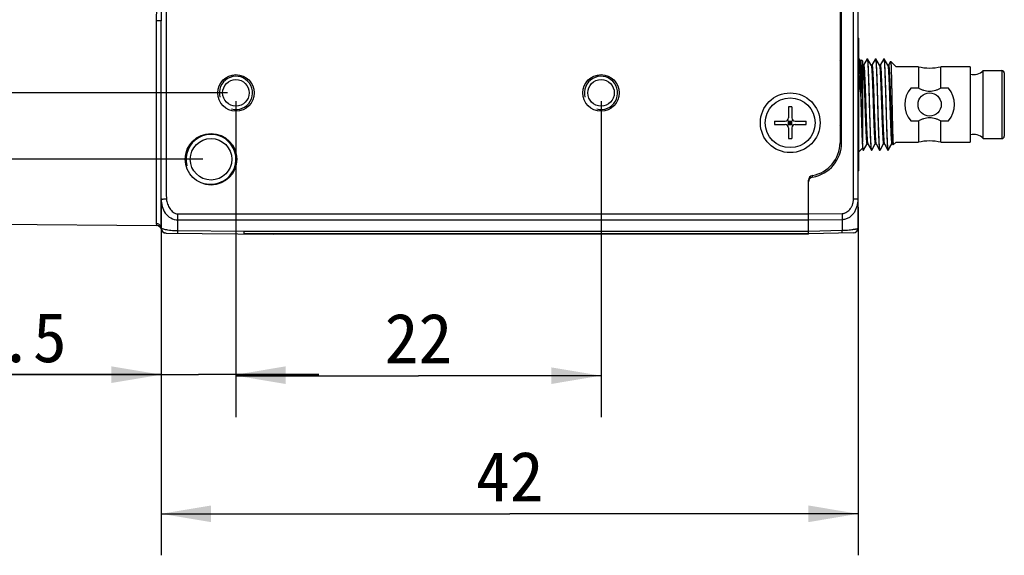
# Model space of a CAD drawing. Header units: millimetres. Extents: x 0 to 559, y 0 to 432.
# Tile 3 of 8: x 188 to 247, y 245 to 277. Entities that reach past the tile are written whole.
import ezdxf
from ezdxf.enums import TextEntityAlignment as Align

# ---------------------------------------------------------------- set-up
doc = ezdxf.new("R2010")
doc.units = ezdxf.units.MM
doc.header["$LTSCALE"] = 30.734
doc.layers.get('0').update_dxf_attribs({"linetype": 'CONTINUOUS'})
doc.layers.add('00_COMPONENTS', color=7, linetype='CONTINUOUS')
doc.layers.add('51__DRAFT_DIMS', color=7, linetype='CONTINUOUS')
doc.styles.get("Standard").update_dxf_attribs({"font": 'simfang.ttf'})
doc.dimstyles.new('DIMSTYLE_1', dxfattribs={"dimtxt": 3, "dimasz": 3, "dimexe": 2.5, "dimexo": 0.5, "dimgap": 0.75, "dimtad": 1, "dimdsep": 46, "dimtxsty": 'STANDARD', "dimblk": '_FILLED', "dimblk1": '_FILLED', "dimblk2": '_FILLED', "dimcen": 0.09, "dimclrt": 3, "dimazin": 2, "dimtp": 0.2, "dimtm": 0.2, "dimtfac": 1, "dimtofl": 0, "dimtmove": 0, "dimatfit": 3, "dimldrblk": '_FILLED', "dimfxl": 1, "dimtolj": 1, "dimarcsym": 0})
doc.dimstyles.new('DIMSTYLE_2', dxfattribs={"dimtxt": 3, "dimasz": 3, "dimexe": 2.5, "dimexo": 0.5, "dimgap": 0.75, "dimtad": 1, "dimdsep": 46, "dimtxsty": 'STANDARD', "dimblk": '_FILLED', "dimblk1": '_FILLED', "dimblk2": '_FILLED', "dimcen": 0.09, "dimclrt": 3, "dimazin": 2, "dimtp": 0.3, "dimtm": 0.3, "dimtfac": 1, "dimtofl": 0, "dimtmove": 0, "dimatfit": 3, "dimldrblk": '_FILLED', "dimfxl": 1, "dimtolj": 1, "dimarcsym": 0})
doc.dimstyles.new('DIMSTYLE_3', dxfattribs={"dimtxt": 3, "dimasz": 3, "dimexe": 2.5, "dimexo": 0.5, "dimgap": 0.75, "dimtad": 1, "dimdsep": 46, "dimtxsty": 'STANDARD', "dimblk": '_FILLED', "dimblk1": '_FILLED', "dimblk2": '_FILLED', "dimcen": 0.09, "dimclrt": 3, "dimazin": 2, "dimtp": 0.1, "dimtm": 0.1, "dimtfac": 1, "dimtofl": 0, "dimtmove": 0, "dimatfit": 3, "dimldrblk": '_FILLED', "dimfxl": 1, "dimtolj": 1, "dimarcsym": 0})

# ---------------------------------------------------------------- blocks, each defined once
blk = doc.blocks.new('_FILLED')
at = {"color": 0, "linetype": 'ByBlock'}
blk.add_solid([(0, 0), (-1, 0.167), (-1, -0.167)], dxfattribs=at)
blk = doc.blocks.new('*D3')
at = {"layer": '51__DRAFT_DIMS', "color": 4}
for p, q in [((198.58, 288.488), (168.835, 288.488)), ((171.335, 288.488), (171.335, 278.488)), ((171.335, 268.488), (171.335, 278.488)), ((198.58, 268.488), (168.835, 268.488))]:
    blk.add_line(p, q, dxfattribs=at)
at = {"layer": '51__DRAFT_DIMS', "color": 4, "xscale": 3, "yscale": 3, "zscale": 3}
for p, rotation in [((171.335, 288.488), 90), ((171.335, 268.488), 270)]:
    blk.add_blockref('_FILLED', p, dxfattribs=dict(at, rotation=rotation))
at = {"layer": '51__DRAFT_DIMS', "color": 3}
blk.add_text('20', height=3, rotation=90, dxfattribs=at).set_placement((170.585, 278.488), align=Align.CENTER)
blk = doc.blocks.new('*D4')
at = {"layer": '51__DRAFT_DIMS', "color": 4}
for p, q in [((177.849, 284.488), (177.849, 289.488)), ((177.849, 289.488), (177.849, 278.488)), ((200.08, 284.488), (175.349, 284.488)), ((177.849, 267.488), (177.849, 278.488)), ((200.08, 272.488), (175.349, 272.488)), ((177.849, 272.488), (177.849, 267.488))]:
    blk.add_line(p, q, dxfattribs=at)
at = {"layer": '51__DRAFT_DIMS', "color": 4, "xscale": 3, "yscale": 3, "zscale": 3}
for p, rotation in [((177.849, 284.488), 270), ((177.849, 272.488), 90)]:
    blk.add_blockref('_FILLED', p, dxfattribs=dict(at, rotation=rotation))
at = {"layer": '51__DRAFT_DIMS', "color": 3}
blk.add_text('12', height=3, rotation=90, dxfattribs=at).set_placement((177.099, 278.488), align=Align.CENTER)
blk = doc.blocks.new('*D5')
at = {"layer": '51__DRAFT_DIMS', "color": 4}
for p, q in [((196.08, 265.588), (196.08, 244.629)), ((238.08, 265.606), (238.08, 244.629)), ((196.08, 247.129), (217.08, 247.129)), ((238.08, 247.129), (217.08, 247.129))]:
    blk.add_line(p, q, dxfattribs=at)
at = {"layer": '51__DRAFT_DIMS', "color": 4, "xscale": 3, "yscale": 3, "zscale": 3, "rotation": 180}
blk.add_blockref('_FILLED', (196.08, 247.129), dxfattribs=at)
at = {"layer": '51__DRAFT_DIMS', "color": 4, "xscale": 3, "yscale": 3, "zscale": 3}
blk.add_blockref('_FILLED', (238.08, 247.129), dxfattribs=at)
at = {"layer": '51__DRAFT_DIMS', "color": 3}
blk.add_text('42', height=3, dxfattribs=at).set_placement((217.08, 247.879), align=Align.CENTER)
blk = doc.blocks.new('*D6')
at = {"layer": '51__DRAFT_DIMS', "color": 4}
for p, q in [((200.58, 271.988), (200.58, 252.951)), ((222.58, 271.988), (222.58, 252.951)), ((200.58, 255.451), (211.58, 255.451)), ((222.58, 255.451), (211.58, 255.451))]:
    blk.add_line(p, q, dxfattribs=at)
at = {"layer": '51__DRAFT_DIMS', "color": 4, "xscale": 3, "yscale": 3, "zscale": 3, "rotation": 180}
blk.add_blockref('_FILLED', (200.58, 255.451), dxfattribs=at)
at = {"layer": '51__DRAFT_DIMS', "color": 4, "xscale": 3, "yscale": 3, "zscale": 3}
blk.add_blockref('_FILLED', (222.58, 255.451), dxfattribs=at)
at = {"layer": '51__DRAFT_DIMS', "color": 3}
blk.add_text('22', height=3, dxfattribs=at).set_placement((211.58, 256.201), align=Align.CENTER)
blk = doc.blocks.new('*D7')
at = {"layer": '51__DRAFT_DIMS', "color": 4}
for p, q in [((200.58, 271.988), (200.58, 253.012)), ((196.08, 265.588), (196.08, 253.012)), ((196.08, 255.512), (183.778, 255.512)), ((183.778, 255.512), (198.33, 255.512)), ((205.58, 255.512), (198.33, 255.512)), ((200.58, 255.512), (205.58, 255.512))]:
    blk.add_line(p, q, dxfattribs=at)
at = {"layer": '51__DRAFT_DIMS', "color": 4, "xscale": 3, "yscale": 3, "zscale": 3}
blk.add_blockref('_FILLED', (196.08, 255.512), dxfattribs=at)
at = {"layer": '51__DRAFT_DIMS', "color": 4, "xscale": 3, "yscale": 3, "zscale": 3, "rotation": 180}
blk.add_blockref('_FILLED', (200.58, 255.512), dxfattribs=at)
at = {"layer": '51__DRAFT_DIMS', "color": 3}
blk.add_text('4.5', height=3, dxfattribs=at).set_placement((190.388, 256.262), align=Align.RIGHT)

msp = doc.modelspace()

# ---------------------------------------------------------------- linework, layer by layer
at = {"layer": '00_COMPONENTS', "color": 7}
for p, q in [((238.08, 264.359), (238.08, 292.618)), ((236.98, 280.691), (236.98, 269.486)), ((237.08, 269.486), (237.08, 280.688)), ((196.08, 264.34), (196.08, 276.822)), ((238.08, 275.788), (238.106, 275.788)), ((238.106, 267.788), (238.106, 275.788)), ((238.118, 274.535), (238.106, 274.515)), ((238.122, 274.538), (238.137, 274.538)), ((238.122, 274.538), (238.123, 274.538)), ((238.127, 274.534), (238.127, 274.534)), ((238.127, 274.534), (238.127, 274.534)), ((238.138, 274.538), (238.137, 274.538)), ((238.141, 274.535), (238.138, 274.538)), ((238.189, 274.452), (238.141, 274.535)), ((238.146, 274.422), (238.146, 274.42)), ((238.146, 274.422), (238.146, 274.42)), ((238.146, 274.42), (238.147, 274.416)), ((238.203, 274.463), (238.193, 274.446)), ((238.203, 274.463), (238.28, 274.463)), ((238.33, 274.413), (238.28, 274.463)), ((238.33, 274.413), (238.33, 269.513)), ((238.36, 274.157), (238.33, 274.208)), ((238.405, 274.162), (238.357, 274.162)), ((238.36, 274.157), (238.361, 274.154)), ((238.618, 274.535), (238.402, 274.162)), ((238.622, 274.538), (238.637, 274.538)), ((238.622, 274.538), (238.623, 274.538)), ((238.627, 274.534), (238.627, 274.534)), ((238.627, 274.534), (238.627, 274.534)), ((238.638, 274.538), (238.637, 274.538)), ((238.641, 274.535), (238.638, 274.538)), ((238.857, 274.162), (238.641, 274.535)), ((238.905, 274.162), (238.857, 274.162)), ((238.86, 274.157), (238.857, 274.162)), ((238.86, 274.157), (238.861, 274.155)), ((239.118, 274.535), (238.902, 274.162)), ((239.122, 274.538), (239.137, 274.538)), ((239.122, 274.538), (239.123, 274.538)), ((239.127, 274.534), (239.127, 274.534)), ((239.127, 274.534), (239.127, 274.534)), ((239.138, 274.538), (239.137, 274.538)), ((239.141, 274.535), (239.138, 274.538)), ((239.357, 274.162), (239.141, 274.535)), ((239.405, 274.162), (239.357, 274.162)), ((239.36, 274.157), (239.357, 274.162)), ((239.36, 274.157), (239.362, 274.152)), ((239.618, 274.535), (239.402, 274.162)), ((239.622, 274.538), (239.637, 274.538)), ((239.622, 274.538), (239.623, 274.538)), ((239.627, 274.534), (239.627, 274.534)), ((239.627, 274.534), (239.627, 274.534)), ((239.638, 274.538), (239.637, 274.538)), ((239.857, 274.162), (239.641, 274.535)), ((239.905, 274.162), (239.857, 274.162)), ((239.86, 274.157), (239.857, 274.162)), ((239.86, 274.157), (239.861, 274.154)), ((240.031, 274.384), (239.902, 274.162)), ((240.355, 274.063), (240.034, 274.385)), ((240.034, 274.385), (240.034, 274.385)), ((241.701, 274.063), (240.355, 274.063)), ((241.701, 274.063), (241.701, 272.775)), ((244.83, 274.063), (243.06, 274.063)), ((243.06, 272.775), (243.06, 274.063)), ((244.83, 274.063), (244.83, 269.513)), ((245.611, 273.838), (246.73, 273.838)), ((245.611, 269.738), (245.611, 273.838)), ((246.88, 273.688), (246.88, 269.888)), ((241.701, 272.775), (241.25, 272.775)), ((243.51, 272.775), (243.06, 272.775)), ((239.467, 272.193), (239.467, 272.188)), ((233.88, 271.64), (233.88, 270.988)), ((234.08, 271.64), (234.08, 270.988)), ((239.491, 271.418), (239.492, 271.413)), ((233.029, 270.788), (233.68, 270.788)), ((233.029, 270.588), (233.68, 270.588)), ((234.139, 270.53), (233.822, 270.847)), ((233.822, 270.53), (234.139, 270.847)), ((233.88, 270.788), (234.08, 270.788)), ((233.88, 270.588), (233.88, 270.788)), ((233.88, 270.688), (234.08, 270.688)), ((233.88, 270.588), (234.08, 270.588)), ((233.98, 270.588), (233.98, 270.788)), ((234.08, 270.588), (234.08, 270.788)), ((234.28, 270.788), (234.932, 270.788)), ((234.28, 270.588), (234.932, 270.588)), ((241.25, 270.802), (241.701, 270.802)), ((241.701, 270.802), (241.701, 269.513)), ((243.06, 270.802), (243.51, 270.802)), ((243.06, 269.513), (243.06, 270.802)), ((233.88, 270.388), (233.88, 269.737)), ((234.08, 270.388), (234.08, 269.737)), ((238.325, 269.513), (238.326, 269.505)), ((238.391, 269.042), (238.607, 269.415)), ((238.605, 269.415), (238.652, 269.415)), ((238.65, 269.42), (238.652, 269.415)), ((238.652, 269.415), (238.868, 269.042)), ((238.891, 269.042), (239.107, 269.415)), ((239.105, 269.415), (239.152, 269.415)), ((239.15, 269.42), (239.152, 269.415)), ((239.152, 269.415), (239.368, 269.042)), ((239.391, 269.042), (239.607, 269.415)), ((239.605, 269.415), (239.652, 269.415)), ((239.65, 269.42), (239.652, 269.415)), ((239.652, 269.415), (239.868, 269.042)), ((239.907, 269.069), (240.107, 269.415)), ((240.105, 269.415), (240.152, 269.415)), ((240.15, 269.42), (240.189, 269.351)), ((240.355, 269.513), (240.192, 269.35)), ((240.355, 269.513), (241.701, 269.513)), ((243.06, 269.513), (244.83, 269.513)), ((245.611, 269.738), (246.73, 269.738)), ((238.106, 268.939), (238.31, 269.143)), ((238.306, 269.149), (238.368, 269.042)), ((238.372, 269.038), (238.387, 269.038)), ((238.388, 269.039), (238.387, 269.038)), ((238.391, 269.042), (238.388, 269.039)), ((238.872, 269.038), (238.887, 269.038)), ((238.888, 269.039), (238.887, 269.038)), ((238.891, 269.042), (238.888, 269.039)), ((239.372, 269.038), (239.387, 269.038)), ((239.388, 269.039), (239.387, 269.038)), ((239.391, 269.042), (239.388, 269.039)), ((239.872, 269.038), (239.88, 269.038)), ((239.896, 269.054), (239.88, 269.038)), ((239.88, 269.047), (239.88, 269.038)), ((239.898, 269.056), (239.896, 269.054)), ((238.106, 267.788), (238.08, 267.788)), ((235.08, 263.975), (235.08, 267.221)), ((183.92, 264.595), (195.799, 264.491)), ((196.085, 264.278), (196.088, 264.26)), ((196.088, 264.26), (196.088, 264.262)), ((196.378, 264.029), (202.858, 263.973)), ((237.788, 264.059), (235.08, 263.988)), ((235.08, 263.988), (201.08, 263.988)), ((235.08, 263.975), (202.858, 263.973))]:
    msp.add_line(p, q, dxfattribs=at)
at = {"layer": '00_COMPONENTS', "color": 4}
for p, q in [((237.788, 266.106), (237.788, 290.87)), ((195.783, 276.857), (195.783, 264.627)), ((236.98, 274.43), (237.08, 274.53)), ((246.73, 273.838), (246.73, 269.738)), ((236.98, 270.479), (237.08, 270.579)), ((237.08, 269.486), (236.98, 269.486)), ((237.788, 266.106), (238.08, 266.106)), ((235.08, 265.195), (237.107, 265.217)), ((197.08, 264.17), (197.08, 265.196)), ((197.08, 265.196), (235.08, 265.196)), ((197.08, 264.842), (235.08, 264.842)), ((235.08, 264.842), (237.107, 264.864)), ((237.107, 264.864), (237.107, 264.188)), ((201.083, 264.135), (197.08, 264.17)), ((235.08, 264.135), (201.083, 264.135)), ((237.107, 264.188), (235.08, 264.135))]:
    msp.add_line(p, q, dxfattribs=at)
at = {"layer": '00_COMPONENTS', "color": 7}
for points in [[(196.086, 264.27), (196.085, 264.275), (196.085, 264.278)], [(196.085, 264.278), (196.086, 264.273), (196.087, 264.269), (196.087, 264.266), (196.088, 264.263)], [(196.088, 264.261), (196.088, 264.264), (196.087, 264.267)]]:
    msp.add_lwpolyline(points, dxfattribs=at)
for centre, radius in [((200.58, 272.488), 1.1), ((222.58, 272.488), 1.1), ((200.58, 272.488), 0.8), ((222.58, 272.488), 0.8), ((233.98, 270.688), 1.8), ((242.38, 271.788), 0.7), ((233.98, 270.688), 1.5), ((199.08, 268.488), 1.55), ((199.08, 268.488), 1.25)]:
    msp.add_circle(centre, radius, dxfattribs=at)
for centre, radius, start, end in [((232.838, 273.786), 5.268, 0.03013, 5.60828), ((232.825, 273.791), 5.281, 354.39717, 359.97077), ((242.38, 276.908), 2.925, 256.56881, 283.43119), ((245.03, 274.388), 0.8, 255.51776, 316.56746), ((246.73, 273.688), 0.15, 0, 90), ((242.38, 271.788), 1.5, 138.87931, 221.12069), ((242.38, 271.788), 1.5, 318.87931, 41.12069), ((233.98, 267.686), 3.955, 88.55106, 91.44894), ((236.983, 270.688), 3.955, 178.55115, 181.44885), ((233.68, 270.988), 0.2, 270, 360), ((233.68, 270.388), 0.2, 0, 90), ((234.28, 270.988), 0.2, 180, 270), ((234.28, 270.388), 0.2, 90, 180), ((230.978, 270.688), 3.955, 358.55115, 1.44885), ((232.826, 269.785), 5.281, 0.03329, 5.60294), ((245.03, 269.188), 0.8, 43.43254, 104.48224), ((233.98, 273.69), 3.955, 268.55106, 271.44894), ((234.98, 269.486), 2, 280.01541, 360), ((234.98, 269.486), 2.1, 279.59407, 360), ((232.825, 269.791), 5.281, 354.39789, 359.97332), ((265.21, 270.819), 26.917, 182.79877, 183.00133), ((277.634, 271.426), 39.34, 182.47643, 182.78591), ((242.38, 266.668), 2.925, 76.56881, 103.43119), ((246.73, 269.888), 0.15, 270, 360), ((240.572, 269.379), 2.235, 185.36729, 186.17709), ((238.423, 269.063), 0.0449, 201.77566, 203.12818), ((238.923, 269.063), 0.0449, 201.77566, 203.12818), ((239.423, 269.063), 0.0449, 201.77566, 203.12818), ((235.38, 267.221), 0.3, 100.01541, 180), ((235.38, 267.12), 0.3, 99.59407, 180), ((195.797, 264.191), 0.3, 13.35222, 89.5), ((196.382, 264.329), 0.302, 179.99674, 181.99402), ((196.38, 264.329), 0.3, 179.99593, 269.5), ((237.78, 264.359), 0.3, 271.5, 359.97649)]:
    msp.add_arc(centre, radius, start, end, dxfattribs=at)
at = {"layer": '00_COMPONENTS', "color": 4}
for centre, radius, start, end in [((200.58, 272.488), 1, 255, 195), ((222.58, 272.488), 1, 255, 195), ((199.08, 268.488), 1.5, 255, 195), ((196.382, 264.34), 0.302, 180.00254, 181.93499), ((196.1, 264.34), 0.0196, 179.94319, 193.89768)]:
    msp.add_arc(centre, radius, start, end, dxfattribs=at)
for points, knots in [([(196.395, 290.889), (196.382, 290.76), (196.376, 290.502), (196.383, 290.114), (196.381, 289.726), (196.38, 289.21), (196.381, 288.564), (196.38, 287.789), (196.38, 287.014), (196.38, 285.98), (196.38, 284.689), (196.38, 283.139), (196.38, 281.589), (196.38, 280.038), (196.38, 278.488), (196.38, 276.938), (196.38, 275.388), (196.38, 273.838), (196.38, 272.288), (196.38, 270.996), (196.38, 269.963), (196.38, 269.188), (196.38, 268.413), (196.38, 267.767), (196.38, 267.25), (196.381, 266.863), (196.379, 266.475), (196.382, 266.216), (196.395, 266.088)], [0, 0, 0, 0, 0.015618, 0.031262, 0.046886, 0.062506, 0.093758, 0.125007, 0.156257, 0.187507, 0.250006, 0.312506, 0.375006, 0.437505, 0.500005, 0.562504, 0.625004, 0.687504, 0.750003, 0.812503, 0.843752, 0.875002, 0.906252, 0.937502, 0.953127, 0.968752, 0.984375, 1, 1, 1, 1]), ([(195.791, 278.488), (195.791, 278.352), (195.79, 277.809), (195.783, 277.265), (195.783, 276.857)], [0, 0, 0, 0, 0.250532, 1, 1, 1, 1]), ([(195.783, 276.857), (195.821, 276.857), (195.891, 276.856), (195.974, 276.85), (196.027, 276.843), (196.055, 276.837), (196.071, 276.832), (196.08, 276.825), (196.08, 276.822)], [0, 0, 0, 0, 0.375755, 0.695506, 0.818542, 0.911007, 0.970725, 1, 1, 1, 1]), ([(235.33, 267.415), (235.331, 267.415), (235.33, 267.416), (235.331, 267.417), (235.33, 267.42), (235.33, 267.423), (235.329, 267.427), (235.329, 267.433), (235.327, 267.443), (235.325, 267.458), (235.323, 267.474), (235.32, 267.493), (235.317, 267.506), (235.316, 267.513)], [0, 0, 0, 0, 0.004859, 0.018255, 0.040329, 0.07101, 0.110106, 0.157399, 0.275471, 0.42247, 0.594986, 0.78902, 1, 1, 1, 1]), ([(196.08, 266.088), (196.08, 265.94), (196.118, 265.642), (196.298, 265.229), (196.634, 264.918), (196.933, 264.842), (197.08, 264.842)], [0, 0, 0, 0, 0.251434, 0.501597, 0.750229, 1, 1, 1, 1]), ([(196.395, 266.088), (196.355, 266.084), (196.281, 266.078), (196.194, 266.074), (196.137, 266.075), (196.107, 266.078), (196.091, 266.08), (196.08, 266.085), (196.08, 266.088)], [0, 0, 0, 0, 0.379338, 0.700854, 0.824132, 0.91625, 0.974152, 1, 1, 1, 1]), ([(196.395, 266.088), (196.405, 265.987), (196.452, 265.789), (196.563, 265.559), (196.685, 265.397), (196.796, 265.292), (196.928, 265.215), (197.03, 265.196), (197.08, 265.196)], [0, 0, 0, 0, 0.250057, 0.500104, 0.625299, 0.750411, 0.875335, 1, 1, 1, 1]), ([(237.107, 264.864), (237.179, 264.865), (237.325, 264.886), (237.528, 264.973), (237.703, 265.108), (237.842, 265.278), (237.946, 265.472), (238.008, 265.644), (238.045, 265.784), (238.072, 265.926), (238.08, 266.034), (238.08, 266.106)], [0, 0, 0, 0, 0.125413, 0.250514, 0.375512, 0.500747, 0.626239, 0.751661, 0.814111, 0.876141, 1, 1, 1, 1]), ([(237.107, 265.217), (237.132, 265.218), (237.184, 265.223), (237.283, 265.249), (237.398, 265.308), (237.517, 265.407), (237.601, 265.505), (237.658, 265.59), (237.696, 265.658), (237.728, 265.728), (237.749, 265.789), (237.762, 265.838), (237.769, 265.876), (237.775, 265.914), (237.782, 265.965), (237.787, 266.029), (237.788, 266.081), (237.788, 266.106)], [0, 0, 0, 0, 0.062474, 0.124956, 0.249711, 0.374625, 0.499601, 0.562144, 0.624687, 0.687229, 0.749768, 0.781047, 0.812326, 0.843607, 0.874887, 0.937443, 1, 1, 1, 1]), ([(237.107, 265.217), (237.107, 265.154), (237.108, 265.036), (237.107, 264.918), (237.107, 264.864)], [0, 0, 0, 0, 0.541163, 1, 1, 1, 1]), ([(195.783, 264.627), (195.783, 264.607), (195.784, 264.579), (195.789, 264.545), (195.792, 264.526), (195.795, 264.512), (195.796, 264.5), (195.799, 264.495), (195.798, 264.491), (195.799, 264.491)], [0, 0, 0, 0, 0.433411, 0.605029, 0.746309, 0.856862, 0.936231, 0.98404, 1, 1, 1, 1]), ([(195.783, 264.627), (195.826, 264.626), (195.913, 264.607), (195.983, 264.552), (196.011, 264.52)], [0, 0, 0, 0, 0.500542, 1, 1, 1, 1]), ([(197.08, 264.17), (196.941, 264.17), (196.742, 264.182), (196.496, 264.215), (196.351, 264.241), (196.239, 264.266), (196.158, 264.289), (196.108, 264.307), (196.083, 264.325), (196.081, 264.335)], [0, 0, 0, 0, 0.40822, 0.582663, 0.727038, 0.838966, 0.919405, 0.971226, 1, 1, 1, 1]), ([(196.384, 264.029), (196.308, 264.03), (196.149, 264.095), (196.083, 264.253), (196.081, 264.33)], [0, 0, 0, 0, 0.497834, 1, 1, 1, 1]), ([(197.077, 264.023), (197.078, 264.023), (197.077, 264.029), (197.078, 264.034), (197.078, 264.047), (197.079, 264.063), (197.079, 264.084), (197.08, 264.12), (197.08, 264.149), (197.08, 264.17)], [0, 0, 0, 0, 0.016595, 0.065778, 0.147142, 0.259986, 0.403217, 0.575648, 1, 1, 1, 1]), ([(201.08, 263.988), (201.081, 263.988), (201.08, 263.994), (201.081, 263.999), (201.081, 264.012), (201.082, 264.028), (201.082, 264.049), (201.082, 264.085), (201.082, 264.114), (201.083, 264.135)], [0, 0, 0, 0, 0.016542, 0.06571, 0.147071, 0.259918, 0.403159, 0.575605, 1, 1, 1, 1]), ([(238.08, 264.359), (238.08, 264.353), (238.077, 264.339), (238.064, 264.319), (238.044, 264.3), (238.015, 264.287), (237.98, 264.278), (237.939, 264.271), (237.89, 264.264), (237.833, 264.257), (237.768, 264.248), (237.664, 264.234), (237.515, 264.215), (237.318, 264.196), (237.179, 264.19), (237.107, 264.188)], [0, 0, 0, 0, 0.019245, 0.041608, 0.068657, 0.098806, 0.133773, 0.17493, 0.22319, 0.279313, 0.343887, 0.417178, 0.58869, 0.786939, 1, 1, 1, 1]), ([(237.107, 264.041), (237.107, 264.041), (237.107, 264.043), (237.107, 264.044), (237.107, 264.047), (237.107, 264.051), (237.107, 264.057), (237.108, 264.063), (237.108, 264.071), (237.108, 264.084), (237.108, 264.102), (237.107, 264.127), (237.107, 264.156), (237.107, 264.177), (237.107, 264.188)], [0, 0, 0, 0, 0.004494, 0.016942, 0.037515, 0.066196, 0.10292, 0.147609, 0.200156, 0.260434, 0.403602, 0.575719, 0.775186, 1, 1, 1, 1])]:
    msp.add_open_spline(points, degree=3, knots=knots, dxfattribs=at)
for points in [[(196.084, 278.488), (196.084, 277.933), (196.08, 277.378), (196.08, 276.822)], [(196.011, 264.52), (196.052, 264.47), (196.078, 264.404), (196.08, 264.34)]]:
    msp.add_open_spline(points, degree=3, dxfattribs=at)
at = {"layer": '00_COMPONENTS', "color": 7}
for points, knots in [([(238.118, 274.535), (238.118, 274.535), (238.119, 274.537), (238.121, 274.538), (238.122, 274.538)], [0, 0, 0, 0, 0.336147, 1, 1, 1, 1]), ([(238.123, 274.538), (238.123, 274.538), (238.125, 274.537), (238.126, 274.536), (238.127, 274.534)], [0, 0, 0, 0, 0.18772, 1, 1, 1, 1]), ([(238.127, 274.534), (238.127, 274.533), (238.128, 274.531), (238.129, 274.529), (238.13, 274.528)], [0, 0, 0, 0, 0.216246, 1, 1, 1, 1]), ([(238.13, 274.528), (238.13, 274.527), (238.131, 274.523), (238.132, 274.519), (238.133, 274.516)], [0, 0, 0, 0, 0.21831, 1, 1, 1, 1]), ([(238.133, 274.516), (238.136, 274.503), (238.141, 274.472), (238.144, 274.44), (238.146, 274.422)], [0, 0, 0, 0, 0.408867, 1, 1, 1, 1]), ([(238.161, 274.425), (238.159, 274.438), (238.157, 274.463), (238.152, 274.495), (238.148, 274.516), (238.144, 274.529), (238.142, 274.533), (238.141, 274.535)], [0, 0, 0, 0, 0.371104, 0.662697, 0.872323, 0.94622, 1, 1, 1, 1]), ([(238.147, 274.416), (238.151, 274.37), (238.159, 274.264), (238.169, 274.082), (238.179, 273.855), (238.195, 273.469), (238.215, 272.91), (238.233, 272.317), (238.246, 271.819), (238.26, 271.321), (238.278, 270.725), (238.3, 270.081), (238.317, 269.685), (238.325, 269.513)], [0, 0, 0, 0, 0.028195, 0.065053, 0.111315, 0.167026, 0.301569, 0.453363, 0.529856, 0.605859, 0.7579, 0.894619, 1, 1, 1, 1]), ([(238.33, 269.726), (238.322, 269.913), (238.306, 270.324), (238.289, 270.853), (238.275, 271.314), (238.265, 271.669), (238.256, 272.025), (238.242, 272.493), (238.225, 273.046), (238.206, 273.562), (238.191, 273.914), (238.182, 274.12), (238.173, 274.286), (238.165, 274.383), (238.161, 274.425)], [0, 0, 0, 0, 0.119127, 0.262301, 0.338006, 0.413642, 0.488713, 0.564884, 0.712893, 0.841447, 0.894205, 0.937924, 0.973076, 1, 1, 1, 1]), ([(238.325, 272.474), (238.319, 272.608), (238.307, 272.868), (238.291, 273.24), (238.276, 273.527), (238.264, 273.735), (238.254, 273.872), (238.245, 273.995), (238.236, 274.104), (238.226, 274.197), (238.217, 274.274), (238.208, 274.335), (238.199, 274.378), (238.192, 274.404), (238.186, 274.416), (238.182, 274.419), (238.18, 274.419)], [0, 0, 0, 0, 0.206762, 0.398713, 0.570715, 0.647819, 0.718285, 0.78165, 0.83748, 0.885441, 0.925231, 0.956608, 0.97939, 0.993539, 0.997552, 1, 1, 1, 1]), ([(238.325, 272.473), (238.322, 272.595), (238.315, 272.83), (238.306, 273.17), (238.296, 273.483), (238.286, 273.763), (238.276, 274.003), (238.266, 274.2), (238.256, 274.348), (238.249, 274.431), (238.244, 274.463)], [0, 0, 0, 0, 0.182528, 0.354616, 0.512896, 0.654238, 0.775853, 0.875254, 0.950405, 1, 1, 1, 1]), ([(238.361, 274.154), (238.363, 274.15), (238.366, 274.14), (238.37, 274.122), (238.374, 274.099), (238.379, 274.057), (238.386, 273.994), (238.393, 273.904), (238.399, 273.796), (238.406, 273.671), (238.414, 273.527), (238.421, 273.364), (238.429, 273.186), (238.44, 272.922), (238.454, 272.57), (238.469, 272.136), (238.482, 271.695), (238.497, 271.257), (238.51, 270.896), (238.521, 270.616), (238.529, 270.422), (238.537, 270.24), (238.544, 270.075), (238.552, 269.928), (238.559, 269.799), (238.566, 269.688), (238.572, 269.596), (238.58, 269.522), (238.586, 269.472), (238.592, 269.442), (238.595, 269.429), (238.598, 269.422), (238.6, 269.418), (238.603, 269.415), (238.605, 269.415)], [0, 0, 0, 0, 0.002723, 0.006571, 0.011539, 0.017606, 0.032881, 0.051932, 0.074562, 0.100941, 0.131388, 0.165692, 0.203462, 0.244266, 0.332657, 0.425765, 0.518412, 0.611307, 0.702929, 0.746531, 0.787797, 0.826145, 0.861105, 0.892296, 0.919394, 0.942578, 0.962117, 0.977958, 0.989675, 0.993882, 0.996967, 0.998093, 0.998953, 1, 1, 1, 1]), ([(238.405, 274.162), (238.406, 274.162), (238.409, 274.159), (238.411, 274.155), (238.414, 274.147), (238.417, 274.134), (238.423, 274.104), (238.43, 274.053), (238.437, 273.978), (238.444, 273.884), (238.451, 273.772), (238.458, 273.642), (238.465, 273.493), (238.473, 273.325), (238.481, 273.142), (238.489, 272.945), (238.5, 272.663), (238.513, 272.298), (238.528, 271.856), (238.541, 271.412), (238.557, 270.977), (238.57, 270.626), (238.581, 270.362), (238.589, 270.185), (238.597, 270.024), (238.604, 269.882), (238.611, 269.759), (238.618, 269.654), (238.624, 269.578), (238.629, 269.526), (238.633, 269.494), (238.637, 269.468), (238.641, 269.447), (238.645, 269.431), (238.648, 269.423), (238.65, 269.42)], [0, 0, 0, 0, 0.001057, 0.001929, 0.003071, 0.006201, 0.010471, 0.02237, 0.038487, 0.058353, 0.081854, 0.109226, 0.140721, 0.176036, 0.21477, 0.256454, 0.300497, 0.393009, 0.486718, 0.579774, 0.673053, 0.76136, 0.802, 0.839516, 0.873474, 0.903486, 0.929344, 0.951367, 0.969721, 0.977477, 0.984203, 0.98984, 0.994359, 0.997743, 1, 1, 1, 1]), ([(238.618, 274.535), (238.618, 274.535), (238.619, 274.537), (238.621, 274.538), (238.622, 274.538)], [0, 0, 0, 0, 0.336147, 1, 1, 1, 1]), ([(238.623, 274.538), (238.623, 274.538), (238.625, 274.537), (238.626, 274.536), (238.627, 274.534)], [0, 0, 0, 0, 0.18772, 1, 1, 1, 1]), ([(238.627, 274.534), (238.627, 274.533), (238.628, 274.531), (238.629, 274.529), (238.63, 274.528)], [0, 0, 0, 0, 0.216246, 1, 1, 1, 1]), ([(238.63, 274.528), (238.63, 274.527), (238.631, 274.523), (238.632, 274.519), (238.633, 274.516)], [0, 0, 0, 0, 0.21831, 1, 1, 1, 1]), ([(238.633, 274.516), (238.634, 274.509), (238.637, 274.494), (238.643, 274.456), (238.649, 274.395), (238.656, 274.306), (238.663, 274.198), (238.669, 274.07), (238.676, 273.923), (238.683, 273.756), (238.694, 273.496), (238.707, 273.134), (238.722, 272.669), (238.734, 272.263), (238.743, 271.934), (238.752, 271.604), (238.763, 271.194), (238.778, 270.714), (238.792, 270.33), (238.802, 270.045), (238.81, 269.854), (238.817, 269.683), (238.824, 269.531), (238.831, 269.4), (238.837, 269.289), (238.843, 269.208), (238.848, 269.153), (238.852, 269.12), (238.856, 269.092), (238.859, 269.07), (238.863, 269.054), (238.866, 269.045), (238.868, 269.042)], [0, 0, 0, 0, 0.00367, 0.008401, 0.020937, 0.037326, 0.057169, 0.080281, 0.107186, 0.137853, 0.172051, 0.249585, 0.335994, 0.426548, 0.471861, 0.516563, 0.606927, 0.696215, 0.779533, 0.817517, 0.852405, 0.883825, 0.91153, 0.935344, 0.955673, 0.972664, 0.979771, 0.985897, 0.991003, 0.995065, 0.998061, 1, 1, 1, 1]), ([(238.878, 269.055), (238.876, 269.061), (238.873, 269.075), (238.868, 269.11), (238.862, 269.168), (238.855, 269.253), (238.848, 269.358), (238.842, 269.483), (238.835, 269.628), (238.827, 269.794), (238.817, 270.053), (238.803, 270.414), (238.788, 270.878), (238.776, 271.285), (238.767, 271.616), (238.758, 271.947), (238.746, 272.36), (238.731, 272.845), (238.718, 273.233), (238.707, 273.521), (238.7, 273.713), (238.692, 273.886), (238.685, 274.039), (238.679, 274.172), (238.672, 274.285), (238.666, 274.367), (238.661, 274.423), (238.657, 274.456), (238.654, 274.484), (238.65, 274.507), (238.646, 274.523), (238.643, 274.532), (238.641, 274.535)], [0, 0, 0, 0, 0.003273, 0.007618, 0.01943, 0.035168, 0.054431, 0.07705, 0.103542, 0.133865, 0.167793, 0.244998, 0.331325, 0.42198, 0.46738, 0.512271, 0.603348, 0.693387, 0.777407, 0.815701, 0.850868, 0.882532, 0.910448, 0.934473, 0.955101, 0.972335, 0.979539, 0.985743, 0.990913, 0.995021, 0.998046, 1, 1, 1, 1]), ([(238.861, 274.155), (238.862, 274.152), (238.865, 274.142), (238.869, 274.126), (238.873, 274.103), (238.879, 274.063), (238.885, 274), (238.892, 273.912), (238.899, 273.805), (238.906, 273.681), (238.913, 273.538), (238.921, 273.376), (238.929, 273.198), (238.94, 272.934), (238.953, 272.582), (238.969, 272.148), (238.982, 271.705), (238.996, 271.265), (239.009, 270.903), (239.02, 270.623), (239.028, 270.427), (239.036, 270.245), (239.044, 270.079), (239.052, 269.93), (239.059, 269.801), (239.066, 269.69), (239.072, 269.597), (239.08, 269.522), (239.086, 269.472), (239.092, 269.442), (239.095, 269.429), (239.098, 269.422), (239.1, 269.418), (239.103, 269.415), (239.105, 269.415)], [0, 0, 0, 0, 0.002526, 0.00618, 0.010964, 0.016856, 0.031825, 0.050627, 0.073029, 0.099173, 0.129397, 0.163528, 0.201169, 0.241894, 0.33028, 0.423564, 0.516474, 0.609578, 0.701505, 0.745282, 0.78673, 0.82526, 0.860395, 0.89175, 0.918992, 0.942292, 0.961927, 0.977847, 0.989625, 0.993853, 0.996954, 0.998085, 0.99895, 1, 1, 1, 1]), ([(238.905, 274.162), (238.906, 274.162), (238.909, 274.159), (238.911, 274.155), (238.914, 274.147), (238.917, 274.134), (238.923, 274.104), (238.93, 274.053), (238.937, 273.978), (238.944, 273.884), (238.951, 273.772), (238.958, 273.642), (238.965, 273.493), (238.973, 273.325), (238.981, 273.142), (238.989, 272.945), (239, 272.663), (239.013, 272.298), (239.028, 271.856), (239.041, 271.412), (239.057, 270.977), (239.07, 270.626), (239.081, 270.362), (239.089, 270.185), (239.097, 270.024), (239.104, 269.882), (239.111, 269.759), (239.118, 269.654), (239.124, 269.578), (239.129, 269.526), (239.133, 269.494), (239.137, 269.468), (239.141, 269.447), (239.145, 269.431), (239.148, 269.423), (239.15, 269.42)], [0, 0, 0, 0, 0.001057, 0.001929, 0.003071, 0.006201, 0.010471, 0.02237, 0.038487, 0.058353, 0.081854, 0.109226, 0.140721, 0.176036, 0.21477, 0.256454, 0.300497, 0.393009, 0.486718, 0.579774, 0.673053, 0.76136, 0.802, 0.839516, 0.873474, 0.903486, 0.929344, 0.951367, 0.969721, 0.977477, 0.984203, 0.98984, 0.994359, 0.997743, 1, 1, 1, 1]), ([(239.118, 274.535), (239.118, 274.535), (239.119, 274.537), (239.121, 274.538), (239.122, 274.538)], [0, 0, 0, 0, 0.336147, 1, 1, 1, 1]), ([(239.123, 274.538), (239.123, 274.538), (239.125, 274.537), (239.126, 274.536), (239.127, 274.534)], [0, 0, 0, 0, 0.18772, 1, 1, 1, 1]), ([(239.127, 274.534), (239.127, 274.533), (239.128, 274.531), (239.129, 274.529), (239.13, 274.528)], [0, 0, 0, 0, 0.216246, 1, 1, 1, 1]), ([(239.13, 274.528), (239.13, 274.527), (239.131, 274.523), (239.132, 274.519), (239.133, 274.516)], [0, 0, 0, 0, 0.21831, 1, 1, 1, 1]), ([(239.133, 274.516), (239.134, 274.509), (239.137, 274.494), (239.143, 274.456), (239.149, 274.395), (239.156, 274.306), (239.163, 274.198), (239.169, 274.07), (239.176, 273.923), (239.183, 273.756), (239.194, 273.496), (239.207, 273.134), (239.222, 272.669), (239.234, 272.263), (239.243, 271.934), (239.252, 271.604), (239.263, 271.194), (239.278, 270.714), (239.292, 270.33), (239.302, 270.045), (239.31, 269.854), (239.317, 269.683), (239.324, 269.531), (239.331, 269.4), (239.337, 269.289), (239.343, 269.208), (239.348, 269.153), (239.352, 269.12), (239.356, 269.092), (239.359, 269.07), (239.363, 269.054), (239.366, 269.045), (239.368, 269.042)], [0, 0, 0, 0, 0.00367, 0.008401, 0.020937, 0.037326, 0.057169, 0.080281, 0.107186, 0.137853, 0.172051, 0.249585, 0.335994, 0.426548, 0.471861, 0.516563, 0.606927, 0.696215, 0.779533, 0.817517, 0.852405, 0.883825, 0.91153, 0.935344, 0.955673, 0.972664, 0.979771, 0.985897, 0.991003, 0.995065, 0.998061, 1, 1, 1, 1]), ([(239.378, 269.055), (239.376, 269.061), (239.373, 269.075), (239.368, 269.11), (239.362, 269.168), (239.355, 269.253), (239.348, 269.358), (239.342, 269.483), (239.335, 269.628), (239.327, 269.794), (239.317, 270.053), (239.303, 270.414), (239.288, 270.878), (239.276, 271.285), (239.267, 271.616), (239.258, 271.947), (239.246, 272.36), (239.231, 272.845), (239.218, 273.233), (239.207, 273.521), (239.2, 273.713), (239.192, 273.886), (239.185, 274.039), (239.179, 274.172), (239.172, 274.285), (239.166, 274.367), (239.161, 274.423), (239.157, 274.456), (239.154, 274.484), (239.15, 274.507), (239.146, 274.523), (239.143, 274.532), (239.141, 274.535)], [0, 0, 0, 0, 0.003273, 0.007618, 0.01943, 0.035168, 0.054431, 0.07705, 0.103542, 0.133865, 0.167793, 0.244998, 0.331325, 0.42198, 0.46738, 0.512271, 0.603348, 0.693387, 0.777407, 0.815701, 0.850868, 0.882532, 0.910448, 0.934473, 0.955101, 0.972335, 0.979539, 0.985743, 0.990913, 0.995021, 0.998046, 1, 1, 1, 1]), ([(239.362, 274.152), (239.363, 274.149), (239.366, 274.14), (239.371, 274.118), (239.377, 274.08), (239.383, 274.024), (239.389, 273.954), (239.395, 273.871), (239.403, 273.734), (239.414, 273.529), (239.427, 273.247), (239.44, 272.921), (239.454, 272.565), (239.463, 272.319), (239.467, 272.193)], [0, 0, 0, 0, 0.005781, 0.01355, 0.035007, 0.064099, 0.100172, 0.142618, 0.191415, 0.309718, 0.4553, 0.623461, 0.807621, 1, 1, 1, 1]), ([(239.405, 274.162), (239.406, 274.162), (239.409, 274.159), (239.411, 274.155), (239.414, 274.147), (239.417, 274.134), (239.423, 274.104), (239.43, 274.053), (239.437, 273.978), (239.444, 273.884), (239.451, 273.772), (239.458, 273.642), (239.465, 273.493), (239.473, 273.325), (239.481, 273.142), (239.489, 272.945), (239.5, 272.663), (239.513, 272.298), (239.528, 271.856), (239.541, 271.412), (239.557, 270.977), (239.57, 270.626), (239.581, 270.362), (239.589, 270.185), (239.597, 270.024), (239.604, 269.882), (239.611, 269.759), (239.618, 269.654), (239.624, 269.578), (239.629, 269.526), (239.633, 269.494), (239.637, 269.468), (239.641, 269.447), (239.645, 269.431), (239.648, 269.423), (239.65, 269.42)], [0, 0, 0, 0, 0.001057, 0.001929, 0.003071, 0.006201, 0.010471, 0.02237, 0.038487, 0.058353, 0.081854, 0.109226, 0.140721, 0.176036, 0.21477, 0.256454, 0.300497, 0.393009, 0.486718, 0.579774, 0.673053, 0.76136, 0.802, 0.839516, 0.873474, 0.903486, 0.929344, 0.951367, 0.969721, 0.977477, 0.984203, 0.98984, 0.994359, 0.997743, 1, 1, 1, 1]), ([(239.618, 274.535), (239.618, 274.535), (239.619, 274.537), (239.621, 274.538), (239.622, 274.538)], [0, 0, 0, 0, 0.336147, 1, 1, 1, 1]), ([(239.623, 274.538), (239.623, 274.538), (239.625, 274.537), (239.626, 274.536), (239.627, 274.534)], [0, 0, 0, 0, 0.18772, 1, 1, 1, 1]), ([(239.627, 274.534), (239.627, 274.533), (239.628, 274.531), (239.629, 274.529), (239.63, 274.528)], [0, 0, 0, 0, 0.216246, 1, 1, 1, 1]), ([(239.63, 274.528), (239.63, 274.527), (239.631, 274.523), (239.632, 274.519), (239.633, 274.516)], [0, 0, 0, 0, 0.21831, 1, 1, 1, 1]), ([(239.633, 274.516), (239.634, 274.509), (239.637, 274.494), (239.643, 274.456), (239.649, 274.395), (239.656, 274.306), (239.663, 274.198), (239.669, 274.07), (239.676, 273.923), (239.683, 273.756), (239.694, 273.496), (239.707, 273.134), (239.722, 272.669), (239.734, 272.263), (239.743, 271.934), (239.752, 271.604), (239.763, 271.194), (239.778, 270.714), (239.792, 270.33), (239.802, 270.045), (239.81, 269.854), (239.817, 269.683), (239.824, 269.531), (239.831, 269.4), (239.837, 269.289), (239.843, 269.208), (239.848, 269.153), (239.852, 269.12), (239.856, 269.092), (239.859, 269.07), (239.863, 269.054), (239.866, 269.045), (239.868, 269.042)], [0, 0, 0, 0, 0.00367, 0.008401, 0.020937, 0.037326, 0.057169, 0.080281, 0.107186, 0.137853, 0.172051, 0.249585, 0.335994, 0.426548, 0.471861, 0.516563, 0.606927, 0.696215, 0.779533, 0.817517, 0.852405, 0.883825, 0.91153, 0.935344, 0.955673, 0.972664, 0.979771, 0.985897, 0.991003, 0.995065, 0.998061, 1, 1, 1, 1]), ([(239.641, 274.535), (239.641, 274.535), (239.64, 274.537), (239.639, 274.538), (239.638, 274.538)], [0, 0, 0, 0, 0.320391, 1, 1, 1, 1]), ([(239.877, 269.058), (239.876, 269.064), (239.873, 269.079), (239.867, 269.115), (239.861, 269.175), (239.854, 269.261), (239.847, 269.368), (239.841, 269.494), (239.834, 269.64), (239.827, 269.807), (239.816, 270.067), (239.803, 270.428), (239.788, 270.892), (239.776, 271.298), (239.766, 271.628), (239.758, 271.959), (239.746, 272.371), (239.731, 272.854), (239.718, 273.24), (239.707, 273.526), (239.7, 273.718), (239.692, 273.89), (239.685, 274.042), (239.679, 274.173), (239.672, 274.286), (239.666, 274.368), (239.661, 274.423), (239.657, 274.457), (239.654, 274.485), (239.65, 274.507), (239.646, 274.523), (239.643, 274.532), (239.641, 274.535)], [0, 0, 0, 0, 0.003467, 0.007999, 0.020149, 0.036175, 0.055668, 0.078528, 0.105265, 0.135795, 0.16989, 0.247288, 0.333617, 0.424103, 0.469365, 0.514143, 0.605031, 0.694785, 0.778464, 0.816583, 0.85158, 0.883087, 0.910861, 0.934767, 0.955302, 0.972456, 0.979627, 0.985803, 0.99095, 0.995039, 0.998052, 1, 1, 1, 1]), ([(239.861, 274.154), (239.863, 274.15), (239.866, 274.14), (239.87, 274.123), (239.874, 274.1), (239.879, 274.059), (239.886, 273.995), (239.893, 273.906), (239.899, 273.799), (239.906, 273.673), (239.913, 273.529), (239.921, 273.367), (239.929, 273.189), (239.94, 272.925), (239.954, 272.573), (239.969, 272.139), (239.982, 271.698), (239.996, 271.259), (240.01, 270.898), (240.021, 270.618), (240.029, 270.423), (240.037, 270.241), (240.044, 270.076), (240.052, 269.928), (240.059, 269.799), (240.066, 269.689), (240.072, 269.596), (240.08, 269.522), (240.086, 269.472), (240.092, 269.442), (240.095, 269.429), (240.098, 269.422), (240.1, 269.418), (240.103, 269.415), (240.105, 269.415)], [0, 0, 0, 0, 0.002674, 0.006474, 0.011396, 0.017421, 0.03262, 0.051609, 0.074183, 0.100503, 0.130895, 0.165156, 0.202895, 0.243679, 0.332069, 0.425221, 0.517933, 0.61088, 0.702577, 0.746222, 0.787533, 0.825926, 0.86093, 0.892161, 0.919295, 0.942507, 0.96207, 0.977931, 0.989663, 0.993875, 0.996963, 0.998091, 0.998952, 1, 1, 1, 1]), ([(239.905, 274.162), (239.906, 274.162), (239.909, 274.159), (239.911, 274.155), (239.914, 274.147), (239.917, 274.134), (239.923, 274.104), (239.93, 274.053), (239.937, 273.978), (239.944, 273.884), (239.951, 273.772), (239.958, 273.642), (239.965, 273.493), (239.973, 273.325), (239.981, 273.142), (239.989, 272.945), (240, 272.663), (240.013, 272.298), (240.028, 271.856), (240.041, 271.412), (240.057, 270.977), (240.07, 270.626), (240.081, 270.362), (240.089, 270.185), (240.097, 270.024), (240.104, 269.882), (240.111, 269.759), (240.118, 269.654), (240.124, 269.578), (240.129, 269.526), (240.133, 269.494), (240.137, 269.468), (240.141, 269.447), (240.145, 269.431), (240.148, 269.423), (240.15, 269.42)], [0, 0, 0, 0, 0.001057, 0.001929, 0.003071, 0.006201, 0.010471, 0.02237, 0.038487, 0.058353, 0.081854, 0.109226, 0.140721, 0.176036, 0.21477, 0.256454, 0.300497, 0.393009, 0.486718, 0.579774, 0.673053, 0.76136, 0.802, 0.839516, 0.873474, 0.903486, 0.929344, 0.951367, 0.969721, 0.977477, 0.984203, 0.98984, 0.994359, 0.997743, 1, 1, 1, 1]), ([(240.031, 274.384), (240.031, 274.385), (240.032, 274.386), (240.033, 274.386), (240.034, 274.385)], [0, 0, 0, 0, 0.577107, 1, 1, 1, 1]), ([(240.034, 274.385), (240.035, 274.384), (240.036, 274.382), (240.037, 274.376), (240.039, 274.364), (240.042, 274.347), (240.044, 274.324), (240.047, 274.295), (240.049, 274.261), (240.051, 274.221), (240.054, 274.158), (240.058, 274.067), (240.063, 273.942), (240.067, 273.799), (240.072, 273.638), (240.077, 273.46), (240.081, 273.268), (240.087, 273.063), (240.091, 272.846), (240.096, 272.621), (240.101, 272.388), (240.106, 272.151), (240.111, 271.91), (240.115, 271.669), (240.12, 271.43), (240.125, 271.194), (240.131, 270.894), (240.138, 270.606), (240.145, 270.333), (240.15, 270.148), (240.155, 269.979), (240.16, 269.828), (240.164, 269.695), (240.169, 269.583), (240.173, 269.503), (240.176, 269.45), (240.178, 269.419), (240.181, 269.394), (240.183, 269.374), (240.186, 269.361), (240.188, 269.354), (240.189, 269.351)], [0, 0, 0, 0, 0.000551, 0.001363, 0.003798, 0.007324, 0.011941, 0.017647, 0.024434, 0.032287, 0.041185, 0.062036, 0.08684, 0.11542, 0.147533, 0.182891, 0.221179, 0.262053, 0.305132, 0.350027, 0.396345, 0.443659, 0.491541, 0.539557, 0.587265, 0.634218, 0.679977, 0.766164, 0.805795, 0.8426, 0.876231, 0.906388, 0.932784, 0.955136, 0.973189, 0.980541, 0.986752, 0.991805, 0.995694, 0.99842, 1, 1, 1, 1]), ([(238.106, 273.541), (238.124, 273.371), (238.158, 273.017), (238.209, 272.473), (238.266, 271.911), (238.305, 271.533), (238.325, 271.346)], [0, 0, 0, 0, 0.231871, 0.483165, 0.743151, 1, 1, 1, 1]), ([(243.06, 272.775), (243.008, 272.746), (242.901, 272.692), (242.734, 272.627), (242.56, 272.583), (242.38, 272.568), (242.201, 272.583), (242.027, 272.627), (241.86, 272.692), (241.753, 272.746), (241.701, 272.775)], [0, 0, 0, 0, 0.124981, 0.250012, 0.374999, 0.5, 0.625001, 0.749988, 0.875019, 1, 1, 1, 1]), ([(239.467, 272.188), (239.469, 272.123), (239.477, 271.867), (239.485, 271.61), (239.491, 271.418)], [0, 0, 0, 0, 0.251603, 1, 1, 1, 1]), ([(239.492, 271.413), (239.496, 271.277), (239.505, 271.013), (239.52, 270.632), (239.532, 270.334), (239.542, 270.118), (239.549, 269.977), (239.556, 269.852), (239.562, 269.742), (239.568, 269.648), (239.575, 269.569), (239.582, 269.506), (239.588, 269.463), (239.593, 269.438), (239.596, 269.427), (239.599, 269.421), (239.601, 269.417), (239.603, 269.415), (239.605, 269.415)], [0, 0, 0, 0, 0.202365, 0.395801, 0.570803, 0.648811, 0.719475, 0.782105, 0.836575, 0.883556, 0.92328, 0.955387, 0.979014, 0.987495, 0.993725, 0.996013, 0.997777, 1, 1, 1, 1]), ([(241.701, 270.802), (241.753, 270.831), (241.86, 270.885), (242.027, 270.95), (242.201, 270.993), (242.38, 271.009), (242.56, 270.993), (242.734, 270.95), (242.901, 270.885), (243.008, 270.831), (243.06, 270.802)], [0, 0, 0, 0, 0.124981, 0.250012, 0.374999, 0.5, 0.625001, 0.749988, 0.875019, 1, 1, 1, 1]), ([(238.33, 269.41), (238.333, 269.365), (238.337, 269.285), (238.343, 269.205), (238.347, 269.17)], [0, 0, 0, 0, 0.55453, 1, 1, 1, 1]), ([(238.378, 269.055), (238.376, 269.063), (238.372, 269.083), (238.367, 269.118), (238.362, 269.162), (238.355, 269.24), (238.348, 269.358), (238.343, 269.458), (238.34, 269.514)], [0, 0, 0, 0, 0.054108, 0.130307, 0.227893, 0.345861, 0.637618, 1, 1, 1, 1]), ([(238.35, 269.138), (238.351, 269.126), (238.354, 269.105), (238.358, 269.077), (238.362, 269.057), (238.366, 269.046), (238.368, 269.042)], [0, 0, 0, 0, 0.367976, 0.658332, 0.869043, 1, 1, 1, 1]), ([(238.368, 269.042), (238.368, 269.042), (238.369, 269.04), (238.371, 269.038), (238.372, 269.038)], [0, 0, 0, 0, 0.336147, 1, 1, 1, 1]), ([(238.381, 269.046), (238.381, 269.047), (238.379, 269.05), (238.379, 269.053), (238.378, 269.055)], [0, 0, 0, 0, 0.218267, 1, 1, 1, 1]), ([(238.387, 269.038), (238.386, 269.038), (238.383, 269.041), (238.382, 269.044), (238.381, 269.045)], [0, 0, 0, 0, 0.365208, 1, 1, 1, 1]), ([(238.868, 269.042), (238.868, 269.042), (238.869, 269.04), (238.871, 269.038), (238.872, 269.038)], [0, 0, 0, 0, 0.336147, 1, 1, 1, 1]), ([(238.881, 269.046), (238.881, 269.047), (238.879, 269.05), (238.879, 269.053), (238.878, 269.055)], [0, 0, 0, 0, 0.218267, 1, 1, 1, 1]), ([(238.887, 269.038), (238.886, 269.038), (238.883, 269.041), (238.882, 269.044), (238.881, 269.045)], [0, 0, 0, 0, 0.365208, 1, 1, 1, 1]), ([(239.368, 269.042), (239.368, 269.042), (239.369, 269.04), (239.371, 269.038), (239.372, 269.038)], [0, 0, 0, 0, 0.336147, 1, 1, 1, 1]), ([(239.381, 269.046), (239.381, 269.047), (239.379, 269.05), (239.379, 269.053), (239.378, 269.055)], [0, 0, 0, 0, 0.218267, 1, 1, 1, 1]), ([(239.387, 269.038), (239.386, 269.038), (239.383, 269.041), (239.382, 269.044), (239.381, 269.045)], [0, 0, 0, 0, 0.365208, 1, 1, 1, 1]), ([(239.868, 269.042), (239.868, 269.042), (239.869, 269.04), (239.871, 269.038), (239.872, 269.038)], [0, 0, 0, 0, 0.336147, 1, 1, 1, 1]), ([(239.88, 269.047), (239.88, 269.048), (239.879, 269.052), (239.878, 269.055), (239.877, 269.058)], [0, 0, 0, 0, 0.217098, 1, 1, 1, 1]), ([(239.896, 269.054), (239.894, 269.052), (239.889, 269.048), (239.884, 269.047), (239.881, 269.047)], [0, 0, 0, 0, 0.550145, 1, 1, 1, 1]), ([(239.907, 269.069), (239.906, 269.067), (239.903, 269.063), (239.901, 269.059), (239.898, 269.056)], [0, 0, 0, 0, 0.27711, 1, 1, 1, 1]), ([(240.189, 269.351), (240.189, 269.351), (240.19, 269.35), (240.191, 269.35), (240.192, 269.35), (240.192, 269.35)], [0, 0, 0, 0, 0.569188, 0.765035, 1, 1, 1, 1])]:
    msp.add_open_spline(points, degree=3, knots=knots, dxfattribs=at)

# ---------------------------------------------------------------- dimensions: what is measured, and where the dimension line sits
at = {"layer": '51__DRAFT_DIMS', "color": 4}
for base, p1, p2, picture, middle in [((177.849, 272.488), (200.58, 284.488), (200.58, 272.488), '*D4', (177.849, 278.573)), ((171.335, 268.488), (199.08, 288.488), (199.08, 268.488), '*D3', (171.335, 278.462))]:
    dim = msp.add_linear_dim(base=base, p1=p1, p2=p2, angle=270, dimstyle='DIMSTYLE_1', dxfattribs=at)
    dim.commit()
    dim.dimension.update_dxf_attribs({"geometry": picture, "text_midpoint": middle, "dimtype": 160})
for base, p1, p2, dimstyle, picture, middle in [((200.58, 255.512), (196.08, 266.088), (200.58, 272.488), 'DIMSTYLE_3', '*D7', (186.989, 255.512)), ((222.58, 255.451), (200.58, 272.488), (222.58, 272.488), 'DIMSTYLE_1', '*D6', (211.525, 255.451)), ((238.08, 247.129), (196.08, 266.088), (238.08, 266.106), 'DIMSTYLE_2', '*D5', (216.99, 247.129))]:
    dim = msp.add_linear_dim(base=base, p1=p1, p2=p2, dimstyle=dimstyle, dxfattribs=at)
    dim.commit()
    dim.dimension.update_dxf_attribs({"geometry": picture, "text_midpoint": middle, "dimtype": 160})

doc.saveas('drawing.dxf')
